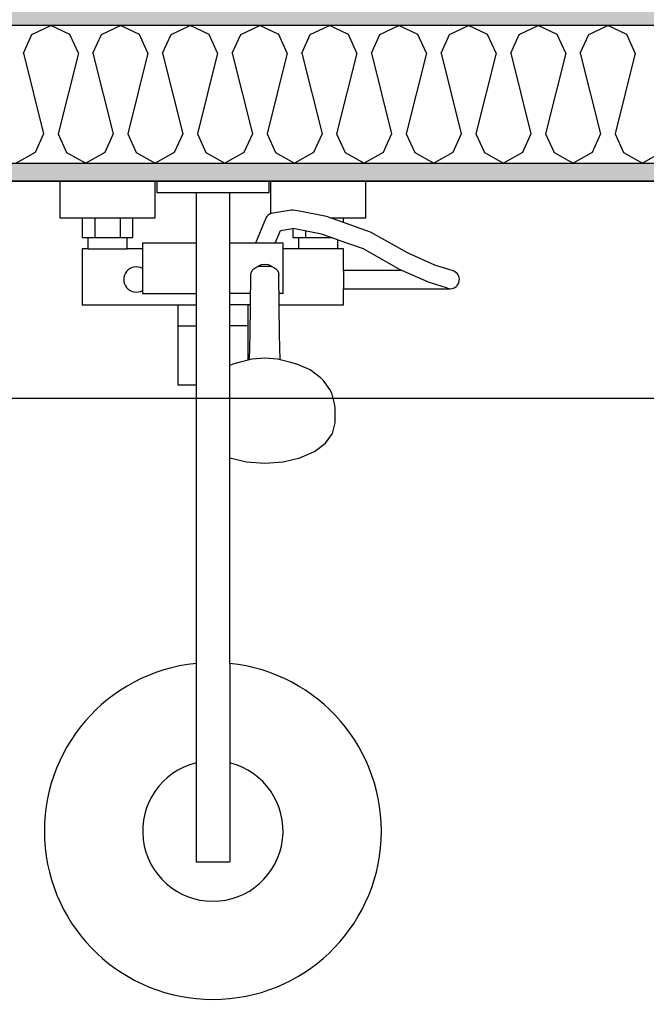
# Model space of a CAD drawing. Header units: millimetres. Extents: x -5000 to 341424, y -9235 to 550260.
# Tile 212 of 236: x 309073 to 309520, y 347065 to 347767. Entities that reach past the tile are written whole.
import ezdxf
from ezdxf.enums import TextEntityAlignment as Align

# ---------------------------------------------------------------- set-up
doc = ezdxf.new("R2010")
doc.units = ezdxf.units.MM
doc.header["$LTSCALE"] = 0.5
doc.header["$MEASUREMENT"] = 0
doc.linetypes.add('PLINE', pattern=[0])
doc.layers.add('236- Innvendig kledning og overflate(Nye konstruksjoner)', color=7, linetype='Continuous', lineweight=0)
for name, color, linetype in [('242- Ikke-bærende innervegger (Skravur)(Nye konstruksjoner)', 7, 'Continuous'), ('242- Ikke-bærende innervegger(Nye konstruksjoner)', 7, 'Continuous'), ('257- Systemhimlinger (Skravur)(Nye konstruksjoner)', 7, 'Continuous'), ('257- Systemhimlinger(Nye konstruksjoner)', 7, 'Continuous'), ('315- Utstyr for sanitærinstallasjoner(Nye konstruksjoner)', 7, 'Continuous'), ('842-M___1_50 Målsetting bygning', 7, 'Continuous'), ('842-M___1_50 Målsetting bygning(Nye konstruksjoner)', 7, 'Continuous'), ('862- M___Nettoareal(Nye konstruksjoner)', 7, 'Continuous'), ('862- M___Nettoareal(Polylinje)(Nye konstruksjoner)', 7, 'Continuous'), ('862- M___Nettoareal(Tekst)(Nye konstruksjoner)', 7, 'Continuous')]:
    doc.layers.add(name, color=color, linetype=linetype)
doc.styles.add('GENERATED_STYLE_1', font='txt')
doc.styles.add('GENERATED_STYLE_3', font='arial.ttf')
doc.dimstyles.new('GENERATED_STYLE__2', dxfattribs={"dimtxt": 100, "dimasz": 95, "dimexe": 0.18, "dimexo": 0.0625, "dimgap": 0, "dimtad": 1, "dimtih": 1, "dimtoh": 1, "dimdec": 0, "dimzin": 0, "dimdsep": 46, "dimtxsty": 'GENERATED_STYLE_3', "dimblk": 'ARROWHEAD_6', "dimblk1": 'ARROWHEAD_6', "dimblk2": 'ARROWHEAD_6', "dimcen": 0.09, "dimse1": 1, "dimse2": 1, "dimclrd": 256, "dimclre": 256, "dimclrt": 256, "dimadec": 1, "dimazin": 0, "dimtfac": 1, "dimtdec": 4, "dimtmove": 0, "dimatfit": 3, "dimfxl": 1, "dimtolj": 1, "dimtzin": 0, "dimarcsym": 0})
doc.dimstyles.new('GENERATED_STYLE__4', dxfattribs={"dimtxt": 100, "dimasz": 95, "dimexe": 0.18, "dimexo": 0.0625, "dimgap": 0, "dimtad": 1, "dimdec": 0, "dimzin": 0, "dimdsep": 46, "dimtxsty": 'GENERATED_STYLE_3', "dimblk": 'ARROWHEAD_6', "dimblk1": 'ARROWHEAD_6', "dimblk2": 'ARROWHEAD_6', "dimcen": 0.09, "dimse1": 1, "dimse2": 1, "dimclrd": 256, "dimclre": 256, "dimclrt": 256, "dimadec": 1, "dimazin": 0, "dimtfac": 1, "dimtdec": 4, "dimtmove": 0, "dimatfit": 3, "dimfxl": 1, "dimtolj": 1, "dimtzin": 0, "dimarcsym": 0})
doc.dimstyles.new('GENERATED_STYLE__5', dxfattribs={"dimtxt": 100, "dimasz": 47.5, "dimexe": 0.18, "dimexo": 0.0625, "dimgap": 0, "dimtad": 1, "dimtih": 1, "dimtoh": 1, "dimdec": 0, "dimzin": 0, "dimdsep": 46, "dimtxsty": 'GENERATED_STYLE_3', "dimblk": 'ARROWHEAD_6', "dimblk1": 'ARROWHEAD_6', "dimblk2": 'ARROWHEAD_6', "dimcen": 0.09, "dimse1": 1, "dimse2": 1, "dimclrd": 256, "dimclre": 256, "dimclrt": 256, "dimadec": 1, "dimazin": 0, "dimtfac": 1, "dimtdec": 4, "dimtmove": 0, "dimatfit": 3, "dimfxl": 1, "dimtolj": 1, "dimtzin": 0, "dimarcsym": 0})
doc.dimstyles.new('GENERATED_STYLE__7', dxfattribs={"dimtxt": 100, "dimasz": 47.5, "dimexe": 0.18, "dimexo": 0.0625, "dimgap": 0, "dimtad": 1, "dimdec": 0, "dimzin": 0, "dimdsep": 46, "dimtxsty": 'GENERATED_STYLE_3', "dimblk": 'ARROWHEAD_6', "dimblk1": 'ARROWHEAD_6', "dimblk2": 'ARROWHEAD_6', "dimcen": 0.09, "dimse1": 1, "dimse2": 1, "dimclrd": 256, "dimclre": 256, "dimclrt": 256, "dimadec": 1, "dimazin": 0, "dimtfac": 1, "dimtdec": 4, "dimtmove": 0, "dimatfit": 3, "dimfxl": 1, "dimtolj": 1, "dimtzin": 0, "dimarcsym": 0})
pattern_1 = [(0, (0, 0), (0, 43.30127), [0, -25]), (0, (12.5, 21.65), (0, 43.30127), [0, -25])]

# ---------------------------------------------------------------- blocks, each defined once
blk = doc.blocks.new('DUSJ__18', base_point=(310799.21, 346687.01))
at = {"layer": '862- M___Nettoareal(Polylinje)(Nye konstruksjoner)', "linetype": 'PLINE', "flags": 128}
blk.add_lwpolyline([(312236.9, 346199.84), (312236.9, 347651.84), (308760.9, 347651.84), (308760.9, 346199.84)], close=True, dxfattribs=at)
at = {"layer": '862- M___Nettoareal(Tekst)(Nye konstruksjoner)', "style": 'GENERATED_STYLE_1'}
for tag, p in [('DUMMY_861', (310996.52, 346875.25)), ('ROOM_NAME', (310601.9, 346825.43)), ('DUMMY_862', (310601.9, 346687.01))]:
    blk.add_attdef(tag, text='', height=100, dxfattribs=at).set_placement(p, align=Align.TOP_LEFT)
blk = doc.blocks.new('*X282')
at = {"layer": '242- Ikke-bærende innervegger (Skravur)(Nye konstruksjoner)', "linetype": 'PLINE'}
for p, q in [((309082, 347756.44), (309095.54, 347762.84)), ((309109.08, 347756.44), (309095.54, 347762.84)), ((309131.58, 347756.44), (309145.11, 347762.84)), ((309158.65, 347756.44), (309145.11, 347762.84)), ((309181.15, 347756.44), (309194.69, 347762.84)), ((309208.23, 347756.44), (309194.69, 347762.84)), ((309230.72, 347756.44), (309244.26, 347762.84)), ((309257.8, 347756.44), (309244.26, 347762.84)), ((309280.3, 347756.44), (309293.84, 347762.84)), ((309307.37, 347756.44), (309293.84, 347762.84)), ((309329.87, 347756.44), (309343.41, 347762.84)), ((309356.95, 347756.44), (309343.41, 347762.84)), ((309379.45, 347756.44), (309392.99, 347762.84)), ((309406.52, 347756.44), (309392.99, 347762.84)), ((309429.02, 347756.44), (309442.56, 347762.84)), ((309456.1, 347756.44), (309442.56, 347762.84)), ((309478.6, 347756.44), (309492.13, 347762.84)), ((309505.67, 347756.44), (309492.13, 347762.84)), ((309075.96, 347743.16), (309082, 347756.44)), ((309115.12, 347743.16), (309109.08, 347756.44)), ((309125.53, 347743.16), (309131.58, 347756.44)), ((309164.69, 347743.16), (309158.65, 347756.44)), ((309175.11, 347743.16), (309181.15, 347756.44)), ((309214.27, 347743.16), (309208.23, 347756.44)), ((309224.68, 347743.16), (309230.72, 347756.44)), ((309263.84, 347743.16), (309257.8, 347756.44)), ((309274.26, 347743.16), (309280.3, 347756.44)), ((309313.42, 347743.16), (309307.37, 347756.44)), ((309323.83, 347743.16), (309329.87, 347756.44)), ((309362.99, 347743.16), (309356.95, 347756.44)), ((309373.41, 347743.16), (309379.45, 347756.44)), ((309412.56, 347743.16), (309406.52, 347756.44)), ((309422.98, 347743.16), (309429.02, 347756.44)), ((309462.14, 347743.16), (309456.1, 347756.44)), ((309472.55, 347743.16), (309478.6, 347756.44)), ((309511.71, 347743.16), (309505.67, 347756.44)), ((309075.96, 347743.16), (309090.33, 347685.67)), ((309115.12, 347743.16), (309100.75, 347685.67)), ((309125.53, 347743.16), (309139.91, 347685.67)), ((309164.69, 347743.16), (309150.32, 347685.67)), ((309175.11, 347743.16), (309189.48, 347685.67)), ((309214.27, 347743.16), (309199.9, 347685.67)), ((309224.68, 347743.16), (309239.05, 347685.67)), ((309263.84, 347743.16), (309249.47, 347685.67)), ((309274.26, 347743.16), (309288.63, 347685.67)), ((309313.42, 347743.16), (309299.04, 347685.67)), ((309323.83, 347743.16), (309338.2, 347685.67)), ((309362.99, 347743.16), (309348.62, 347685.67)), ((309373.41, 347743.16), (309387.78, 347685.67)), ((309412.56, 347743.16), (309398.19, 347685.67)), ((309422.98, 347743.16), (309437.35, 347685.67)), ((309462.14, 347743.16), (309447.77, 347685.67)), ((309472.55, 347743.16), (309486.93, 347685.67)), ((309511.71, 347743.16), (309497.34, 347685.67)), ((309090.33, 347685.67), (309084.29, 347672.4)), ((309100.75, 347685.67), (309106.79, 347672.4)), ((309139.91, 347685.67), (309133.86, 347672.4)), ((309150.32, 347685.67), (309156.36, 347672.4)), ((309189.48, 347685.67), (309183.44, 347672.4)), ((309199.9, 347685.67), (309205.94, 347672.4)), ((309239.05, 347685.67), (309233.01, 347672.4)), ((309249.47, 347685.67), (309255.51, 347672.4)), ((309288.63, 347685.67), (309282.59, 347672.4)), ((309299.04, 347685.67), (309305.09, 347672.4)), ((309338.2, 347685.67), (309332.16, 347672.4)), ((309348.62, 347685.67), (309354.66, 347672.4)), ((309387.78, 347685.67), (309381.74, 347672.4)), ((309398.19, 347685.67), (309404.23, 347672.4)), ((309437.35, 347685.67), (309431.31, 347672.4)), ((309447.77, 347685.67), (309453.81, 347672.4)), ((309486.93, 347685.67), (309480.88, 347672.4)), ((309497.34, 347685.67), (309503.38, 347672.4)), ((309084.29, 347672.4), (309070.75, 347664.84)), ((309106.79, 347672.4), (309120.33, 347664.84)), ((309133.86, 347672.4), (309120.33, 347664.84)), ((309156.36, 347672.4), (309169.9, 347664.84)), ((309183.44, 347672.4), (309169.9, 347664.84)), ((309205.94, 347672.4), (309219.48, 347664.84)), ((309233.01, 347672.4), (309219.48, 347664.84)), ((309255.51, 347672.4), (309269.05, 347664.84)), ((309282.59, 347672.4), (309269.05, 347664.84)), ((309305.09, 347672.4), (309318.62, 347664.84)), ((309332.16, 347672.4), (309318.62, 347664.84)), ((309354.66, 347672.4), (309368.2, 347664.84)), ((309381.74, 347672.4), (309368.2, 347664.84)), ((309404.23, 347672.4), (309417.77, 347664.84)), ((309431.31, 347672.4), (309417.77, 347664.84)), ((309453.81, 347672.4), (309467.35, 347664.84)), ((309480.88, 347672.4), (309467.35, 347664.84)), ((309503.38, 347672.4), (309516.92, 347664.84)), ((309530.46, 347672.4), (309516.92, 347664.84))]:
    blk.add_line(p, q, dxfattribs=at)
blk = doc.blocks.new('*D694')
at = {"layer": '842-M___1_50 Målsetting bygning(Nye konstruksjoner)', "linetype": 'PLINE'}
for p, q in [((309795.43, 349277.84), (309895.43, 349177.84)), ((309939.18, 349227.84), (309751.68, 349227.84)), ((309845.43, 347762.84), (309845.43, 349227.84)), ((309795.43, 347812.84), (309895.43, 347712.84)), ((309939.18, 347762.84), (309751.68, 347762.84))]:
    blk.add_line(p, q, dxfattribs=at)
at = {"layer": '842-M___1_50 Målsetting bygning(Nye konstruksjoner)', "char_height": 100, "attachment_point": 7, "rotation": 90, "style": 'GENERATED_STYLE_3'}
for s, insert in [('\\A1;{\\pql;\\fArial|b0|i0|c0|p0;\\W1.000000;220}', (309825.43, 349223.44)), ('\\A1;{\\pql;\\fArial|b0|i0|c0|p0;\\W1.000000;1\xa0465}', (309825.43, 348323.75)), ('\\A1;{\\pql;\\fArial|b0|i0|c0|p0;\\W1.000000;98}', (309824.01, 347784.27))]:
    blk.add_mtext(s, dxfattribs=dict(at, insert=insert))
blk = doc.blocks.new('ARROWHEAD_6')
at = {"linetype": 'Continuous'}
for p, q in [((-0.5, -0.5), (0.5, 0.5)), ((0, 0), (-1, 0))]:
    blk.add_line(p, q, dxfattribs=at)
blk = doc.blocks.new('*D877')
at = {"layer": '842-M___1_50 Målsetting bygning', "linetype": 'PLINE'}
for p, q in [((308450.9, 342243.19), (308450.9, 342430.69)), ((308698.9, 342243.19), (308698.9, 342430.69)), ((308500.9, 342386.94), (308400.9, 342286.94)), ((308748.9, 342386.94), (308648.9, 342286.94)), ((308375.9, 342336.94), (308450.9, 342336.94)), ((308450.9, 342336.94), (308698.9, 342336.94)), ((308698.9, 342336.94), (314422.9, 342336.94))]:
    blk.add_line(p, q, dxfattribs=at)
at = {"layer": '842-M___1_50 Målsetting bygning', "insert": (308460.49, 342356.94), "char_height": 100, "attachment_point": 7, "rotation": 359.99995, "style": 'GENERATED_STYLE_3'}
blk.add_mtext('\\A1;{\\pql;\\fArial|b0|i0|c0|p0;\\W1.000000;248}', dxfattribs=at)
blk = doc.blocks.new('*D878')
at = {"layer": '842-M___1_50 Målsetting bygning', "linetype": 'PLINE'}
for p, q in [((308698.9, 342243.19), (308698.9, 342430.69)), ((314422.9, 342243.19), (314422.9, 342430.69)), ((308748.9, 342386.94), (308648.9, 342286.94)), ((314472.9, 342386.94), (314372.9, 342286.94)), ((308698.9, 342336.94), (314422.9, 342336.94))]:
    blk.add_line(p, q, dxfattribs=at)
at = {"layer": '842-M___1_50 Målsetting bygning', "insert": (311389.3, 342356.94), "char_height": 100, "attachment_point": 7, "rotation": 359.99995, "style": 'GENERATED_STYLE_3'}
blk.add_mtext('\\A1;{\\pql;\\fArial|b0|i0|c0|p0;\\W1.000000;5\xa0724}', dxfattribs=at)
blk = doc.blocks.new('*D1076')
at = {"layer": '257- Systemhimlinger(Nye konstruksjoner)', "linetype": 'PLINE'}
for p, q in [((308760.9, 346263.15), (308760.9, 346356.9)), ((309298.9, 346263.15), (309298.9, 346356.9)), ((308785.9, 346335.02), (308735.9, 346285.02)), ((309323.9, 346335.02), (309273.9, 346285.02)), ((308723.4, 346310.02), (308760.9, 346310.02)), ((308760.9, 346310.02), (309298.9, 346310.02))]:
    blk.add_line(p, q, dxfattribs=at)
at = {"layer": '257- Systemhimlinger(Nye konstruksjoner)', "insert": (308915.49, 346330.02), "char_height": 100, "attachment_point": 7, "style": 'GENERATED_STYLE_3'}
blk.add_mtext('\\A1;{\\pql;\\fArial|b0|i0|c0|p0;\\W1.000000;538}', dxfattribs=at)
blk = doc.blocks.new('*D1084')
at = {"layer": '257- Systemhimlinger(Nye konstruksjoner)', "linetype": 'PLINE'}
for p, q in [((312167.08, 347651.84), (312167.08, 347689.34)), ((312192.08, 347626.84), (312142.08, 347676.84)), ((312213.96, 347651.84), (312120.21, 347651.84)), ((312167.08, 347225.84), (312167.08, 347651.84)), ((312142.08, 347250.84), (312192.08, 347200.84)), ((312213.96, 347225.84), (312120.21, 347225.84))]:
    blk.add_line(p, q, dxfattribs=at)
at = {"layer": '257- Systemhimlinger(Nye konstruksjoner)', "insert": (312147.08, 347324.44), "char_height": 100, "attachment_point": 7, "rotation": 90, "style": 'GENERATED_STYLE_3'}
blk.add_mtext('\\A1;{\\pql;\\fArial|b0|i0|c0|p0;\\W1.000000;426}', dxfattribs=at)
blk = doc.blocks.new('Dusjgarnityr[289]', base_point=(309210.9, 347651.84))
at = {"layer": '315- Utstyr for sanitærinstallasjoner(Nye konstruksjoner)', "linetype": 'PLINE'}
for p, q in [((309198.9, 347643.84), (309222.9, 347643.84)), ((309117.9, 347625.84), (309153.9, 347625.84)), ((309126.9, 347625.84), (309126.9, 347611.84)), ((309144.9, 347625.84), (309144.9, 347611.84)), ((309252.43, 347628.86), (309251.9, 347628.62)), ((309253.66, 347629.12), (309252.43, 347628.86)), ((309266.84, 347631.28), (309253.66, 347629.12)), ((309268.08, 347631.34), (309266.84, 347631.28)), ((309272.58, 347630.48), (309268.08, 347631.34)), ((309291.92, 347626.8), (309272.58, 347630.48)), ((309303.9, 347622.55), (309291.92, 347626.8)), ((309293.04, 347626.35), (309293.02, 347626.36)), ((309294.61, 347625.84), (309303.9, 347625.84)), ((309269.26, 347617.98), (309267.69, 347618.26)), ((309288.37, 347614.29), (309269.26, 347617.98)), ((309121.9, 347611.84), (309149.9, 347611.84)), ((309271.9, 347611.84), (309276.9, 347611.84)), ((309276.9, 347616.5), (309276.9, 347611.84)), ((309276.9, 347611.84), (309294.9, 347611.84)), ((309299.9, 347610.21), (309288.37, 347614.29)), ((309294.9, 347611.98), (309294.9, 347611.84)), ((309294.9, 347611.84), (309295.28, 347611.84)), ((309121.9, 347603.84), (309149.9, 347603.84)), ((309160.9, 347603.84), (309160.9, 347571.84)), ((309198.9, 347607.84), (309198.9, 347506.84)), ((309222.9, 347454.8), (309222.9, 347607.84)), ((309255.36, 347607.84), (309241.5, 347607.84)), ((309260.9, 347571.84), (309260.9, 347603.84)), ((309299.9, 347603.84), (309271.9, 347603.84)), ((309260.9, 347599.84), (309260.9, 347602.57)), ((309260.9, 347596.73), (309260.9, 347599.84)), ((309239.96, 347589.5), (309241.4, 347590.51)), ((309241.4, 347590.51), (309242.89, 347591.07)), ((309242.9, 347591.08), (309242.89, 347591.07)), ((309245.32, 347592.26), (309242.9, 347591.08)), ((309242.9, 347591.07), (309243.09, 347591.14)), ((309243.09, 347591.14), (309244.9, 347591.36)), ((309244.9, 347591.36), (309250.9, 347591.36)), ((309247.9, 347592.66), (309245.32, 347592.26)), ((309250.49, 347592.26), (309247.9, 347592.66)), ((309252.9, 347591.08), (309250.49, 347592.26)), ((309250.9, 347591.36), (309252.72, 347591.14)), ((309252.72, 347591.14), (309252.9, 347591.07)), ((309252.9, 347591.08), (309252.92, 347591.07)), ((309252.92, 347591.07), (309254.4, 347590.51)), ((309254.4, 347590.51), (309255.85, 347589.5)), ((309260.9, 347593.36), (309260.9, 347596.73)), ((309237.4, 347542.78), (309237.9, 347585.02)), ((309237.9, 347585.02), (309238.14, 347586.66)), ((309238.14, 347586.66), (309238.84, 347588.19)), ((309238.84, 347588.19), (309239.96, 347589.5)), ((309255.85, 347589.5), (309256.97, 347588.19)), ((309256.97, 347588.19), (309257.67, 347586.66)), ((309257.67, 347586.66), (309257.9, 347585.02)), ((309258.16, 347563.84), (309257.9, 347585.02)), ((309303.9, 347588.34), (309303.9, 347575.34)), ((309364.34, 347580.09), (309345.35, 347588.34)), ((309377.89, 347575.66), (309364.34, 347580.09)), ((309160.9, 347571.84), (309198.9, 347571.84)), ((309237.75, 347571.84), (309222.9, 347571.84)), ((309260.9, 347571.84), (309258.06, 347571.84)), ((309377.89, 347575.66), (309379.9, 347575.34)), ((309185.91, 347563.84), (309198.9, 347563.84)), ((309237.65, 347563.84), (309222.9, 347563.84)), ((309235.9, 347563.84), (309235.9, 347524.33)), ((309185.91, 347548.84), (309198.9, 347548.84)), ((309235.9, 347548.84), (309222.9, 347548.84)), ((309236.89, 347524.57), (309237.4, 347542.78)), ((309222.9, 347523.5), (309222.96, 347523.55)), ((309225.1, 347521.63), (309222.9, 347520.66)), ((309230.28, 347523), (309225.1, 347521.63)), ((309238.78, 347525.02), (309230.28, 347523)), ((309247.9, 347525.7), (309238.78, 347525.02)), ((309257.03, 347525.02), (309247.9, 347525.7)), ((309258.92, 347524.57), (309257.03, 347525.02)), ((309222.96, 347509.46), (309222.9, 347509.5)), ((309198.9, 347308.24), (309198.9, 347166.84)), ((309222.9, 347308.24), (309222.9, 347166.84)), ((309198.9, 347166.84), (309222.9, 347166.84))]:
    blk.add_line(p, q, dxfattribs=at)
at = {"layer": '315- Utstyr for sanitærinstallasjoner(Nye konstruksjoner)', "linetype": 'PLINE', "flags": 128}
blk.add_lwpolyline([(309198.9, 347308.24, 19.949874), (309222.9, 347308.24), (309222.9, 347454.8), (309234.96, 347451.94), (309247.9, 347450.96), (309260.85, 347451.94), (309272.9, 347454.8), (309283.26, 347459.36), (309291.21, 347465.3), (309296.2, 347472.22), (309297.9, 347479.64), (309297.9, 347490.29), (309297.39, 347493.47), (309295.71, 347500.82), (309294.26, 347503.56), (309289.47, 347510.2), (309287.4, 347512.06), (309280.15, 347517.47), (309270.71, 347521.63), (309265.53, 347523), (309258.92, 347524.57), (309258.4, 347542.78), (309258.16, 347563.84), (309303.9, 347563.84), (309303.9, 347575.34), (309379.9, 347575.34, 0.853753), (309381.92, 347588.02), (309369.07, 347592.2), (309349.86, 347600.53), (309323.2, 347615.71), (309303.9, 347622.55), (309303.9, 347625.84), (309319.9, 347625.84), (309319.9, 347651.84), (309251.9, 347651.84), (309251.9, 347628.62), (309251.28, 347628.35), (309250.25, 347627.63), (309249.39, 347626.71), (309248.72, 347625.65), (309241.35, 347607.84), (309222.9, 347607.84), (309222.9, 347643.84), (309250.9, 347643.84), (309250.9, 347651.84), (309170.9, 347651.84), (309170.9, 347643.84), (309198.9, 347643.84), (309198.9, 347607.84), (309160.9, 347607.84), (309160.9, 347603.84), (309149.9, 347603.84), (309149.9, 347611.84), (309153.9, 347611.84), (309153.9, 347625.84), (309169.9, 347625.84), (309169.9, 347651.84), (309101.9, 347651.84), (309101.9, 347625.84), (309117.9, 347625.84), (309117.9, 347611.84), (309121.9, 347611.84), (309121.9, 347603.84), (309117.9, 347603.84), (309117.9, 347563.84), (309185.91, 347563.84), (309185.91, 347506.84), (309186.52, 347506.84), (309188.08, 347506.84), (309190.55, 347506.84), (309193.83, 347506.84), (309197.78, 347506.84), (309198.9, 347506.84)], format="xyb", close=True, dxfattribs=at)
for points in [[(309260.9, 347607.84), (309255.36, 347607.84), (309259.07, 347616.87), (309267.69, 347618.26), (309267.9, 347618.22), (309267.9, 347611.84), (309271.9, 347611.84), (309271.9, 347603.84), (309260.9, 347603.84)], [(309299.9, 347603.84), (309299.9, 347610.21), (309317.81, 347603.87), (309343.95, 347588.95), (309345.35, 347588.34), (309303.9, 347588.34), (309303.9, 347603.84)]]:
    blk.add_lwpolyline(points, close=True, dxfattribs=at)
at = {"layer": '315- Utstyr for sanitærinstallasjoner(Nye konstruksjoner)', "linetype": 'PLINE'}
for centre, radius, start, end in [((309156.4, 347581.84), 9, 60, 300), ((309210.9, 347188.84), 50, 103.88654, 76.11346)]:
    blk.add_arc(centre, radius, start, end, dxfattribs=at)
blk = doc.blocks.new('*D1487')
at = {"layer": '842-M___1_50 Målsetting bygning(Nye konstruksjoner)', "linetype": 'PLINE'}
for p, q in [((308698.9, 347403.6), (308698.9, 347591.1)), ((312249.9, 347403.6), (312249.9, 347591.1)), ((308748.9, 347547.35), (308648.9, 347447.35)), ((312299.9, 347547.35), (312199.9, 347447.35)), ((308698.9, 347497.35), (312249.9, 347497.35))]:
    blk.add_line(p, q, dxfattribs=at)
at = {"layer": '842-M___1_50 Målsetting bygning(Nye konstruksjoner)', "insert": (310302.81, 347517.35), "char_height": 100, "attachment_point": 7, "style": 'GENERATED_STYLE_3'}
blk.add_mtext('\\A1;{\\pql;\\fArial|b0|i0|c0|p0;\\W1.000000;3\xa0551}', dxfattribs=at)

msp = doc.modelspace()

# ---------------------------------------------------------------- hatches: boundary and pattern name
at = {"layer": '242- Ikke-bærende innervegger (Skravur)(Nye konstruksjoner)', "linetype": 'Continuous'}
h = msp.add_hatch(dxfattribs=at)
h.set_pattern_fill('Prikker_tett', color=256, style=0, pattern_type=2)
h.set_pattern_definition(pattern_1)
h.paths.add_polyline_path([(312236.9, 347775.84), (308760.9, 347775.84), (308760.9, 347762.84), (312236.9, 347762.84)])
h = msp.add_hatch(dxfattribs=at)
h.set_pattern_fill('Prikker_tett', color=256, style=0, pattern_type=2)
h.set_pattern_definition(pattern_1)
h.paths.add_polyline_path([(308760.9, 347651.84), (312236.9, 347651.84), (312236.9, 347664.84), (308760.9, 347664.84)])

# ---------------------------------------------------------------- linework, layer by layer
at = {"layer": '236- Innvendig kledning og overflate(Nye konstruksjoner)', "linetype": 'PLINE', "flags": 128}
msp.add_lwpolyline([(308760.9, 347651.84), (312236.9, 347651.84)], dxfattribs=at)
at = {"layer": '242- Ikke-bærende innervegger(Nye konstruksjoner)', "linetype": 'PLINE'}
for p, q in [((312236.9, 347762.84), (308760.9, 347762.84)), ((308760.9, 347664.84), (312236.9, 347664.84))]:
    msp.add_line(p, q, dxfattribs=at)
at = {"layer": '257- Systemhimlinger (Skravur)(Nye konstruksjoner)', "linetype": 'PLINE', "flags": 128}
msp.add_lwpolyline([(308760.9, 347651.84), (312236.91, 347651.84), (312236.91, 346199.84), (308760.9, 346199.84)], close=True, dxfattribs=at)

# ---------------------------------------------------------------- block references
at = {"layer": '242- Ikke-bærende innervegger(Nye konstruksjoner)'}
msp.add_blockref('*X282', (0, 0), dxfattribs=at)
at = {"layer": '315- Utstyr for sanitærinstallasjoner(Nye konstruksjoner)', "linetype": 'PLINE'}
msp.add_blockref('Dusjgarnityr[289]', (309210.9, 347651.84), dxfattribs=at)
at = {"layer": '862- M___Nettoareal(Nye konstruksjoner)', "linetype": 'Continuous'}
msp.add_blockref('DUSJ__18', (310799.21, 346687.01), dxfattribs=at)

# ---------------------------------------------------------------- dimensions: what is measured, and where the dimension line sits
at = {"layer": '257- Systemhimlinger(Nye konstruksjoner)', "linetype": 'Continuous'}
dim = msp.add_linear_dim(base=(312167.08, 347651.84), p1=(310498.9, 347225.84), p2=(308760.9, 347651.84), angle=90, dimstyle='GENERATED_STYLE__7', dxfattribs=at)
dim.commit()
dim.dimension.update_dxf_attribs({"geometry": '*D1084', "text_midpoint": (312097.08, 347438.59), "dimtype": 160, "text_rotation": 90})
dim = msp.add_linear_dim(base=(309298.9, 346310.02), p1=(308760.9, 347651.84), p2=(309298.9, 346625.84), dimstyle='GENERATED_STYLE__5', dxfattribs=at)
dim.commit()
dim.dimension.update_dxf_attribs({"geometry": '*D1076', "text_midpoint": (309029.65, 346380.02), "dimtype": 160})
at = {"layer": '842-M___1_50 Målsetting bygning', "linetype": 'Continuous'}
for base, p1, p2, picture, middle in [((308698.9, 342336.94), (308450.9, 347897.84), (308698.9, 347897.84), '*D877', (308574.64, 342406.94)), ((314422.9, 342336.94), (308698.9, 347897.84), (314422.91, 344535.84), '*D878', (311560.85, 342406.94))]:
    dim = msp.add_linear_dim(base=base, p1=p1, p2=p2, angle=359.99995, dimstyle='GENERATED_STYLE__4', dxfattribs=at)
    dim.commit()
    dim.dimension.update_dxf_attribs({"geometry": picture, "text_midpoint": middle, "dimtype": 160, "text_rotation": 359.99995})
at = {"layer": '842-M___1_50 Målsetting bygning(Nye konstruksjoner)', "linetype": 'Continuous'}
dim = msp.add_linear_dim(base=(309845.43, 349227.84), p1=(310498.9, 347762.84), p2=(308550.9, 349227.84), angle=90, dimstyle='GENERATED_STYLE__4', dxfattribs=at)
dim.commit()
dim.dimension.update_dxf_attribs({"geometry": '*D694', "text_midpoint": (309775.43, 348495.29), "dimtype": 160, "text_rotation": 90})
dim = msp.add_linear_dim(base=(312249.9, 347497.35), p1=(308698.9, 347897.84), p2=(312249.9, 347707.34), dimstyle='GENERATED_STYLE__2', dxfattribs=at)
dim.commit()
dim.dimension.update_dxf_attribs({"geometry": '*D1487', "text_midpoint": (310474.35, 347567.35), "dimtype": 160})

doc.saveas('drawing.dxf')
